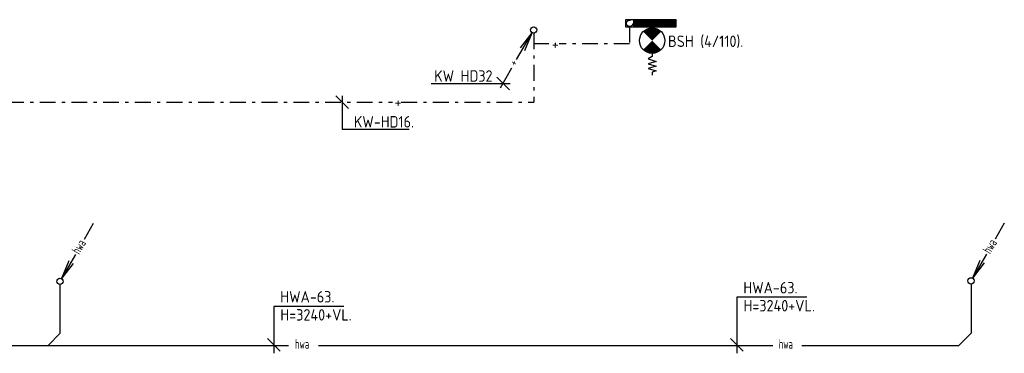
# Model space of a CAD drawing. Header units: millimetres. Extents: x -65800 to 21233, y -3661 to 50472.
# Tile 7 of 11: x -43460 to -27934, y 14842 to 20093. Entities that reach past the tile are written whole.
import ezdxf

# ---------------------------------------------------------------- set-up
doc = ezdxf.new("R2010")
doc.units = ezdxf.units.MM
doc.header["$LTSCALE"] = 50
for name, pattern in [('2322109', [10, 5, -2, 1, -2]), ('KOUDWATER', [8.4, 4.8, -1.2, 1.2, -1.2]), ('KOUDWATERTAP', [1.1, 0.5, -0.25, 0.1, -0.25])]:
    doc.linetypes.add(name, pattern=pattern)
for name, color, linetype in [('50', 3, 'Continuous'), ('51-LEIDING', 3, 'Continuous'), ('52', 3, 'Continuous'), ('52-KOUD', 3, 'KOUDWATERTAP'), ('54', 3, 'Continuous'), ('WL521---_D', 112, 'Continuous'), ('WL531---', 132, 'Continuous'), ('WL5310--_KW', 2, 'KOUDWATER'), ('WL5310--Bestaande_KW', 180, 'KOUDWATERTAP')]:
    doc.layers.add(name, color=color, linetype=linetype)
doc.styles.add('ISO', font='ISO.SHX')

# ---------------------------------------------------------------- blocks, each defined once
blk = doc.blocks.new('114')
at = {"layer": '52', "color": 1, "linetype": 'Continuous'}
for p, q in [((-2.69, -4.65), (-0.25, -0.43)), ((-2.08, -2.82), (-0.25, -0.43)), ((-1.4, -3.22), (-0.25, -0.43)), ((-5.25, -9.09), (-3.44, -5.97))]:
    blk.add_line(p, q, dxfattribs=at)
blk.add_circle((0, 0), 0.5, dxfattribs=at)
at = {"layer": '52', "color": 7, "style": 'ISO', "width": 0.75}
blk.add_text('+', height=1.5, rotation=61.3721, dxfattribs=at).set_placement((-2.75, -5.79))
blk = doc.blocks.new('D114')
at = {"layer": '52', "linetype": 'Continuous'}
blk.add_blockref('114', (0, 0), dxfattribs=at)
blk = doc.blocks.new('*X19')
at = {"color": 0}
for p, q in [((29158, 61986), (29262, 62089)), ((29158, 61999), (29248, 62089)), ((29158, 62013), (29235, 62089)), ((29158, 62026), (29222, 62089)), ((29158, 62040), (29208, 62089)), ((29158, 62053), (29195, 62089)), ((29158, 62067), (29181, 62089)), ((29158, 62080), (29168, 62089)), ((29158, 61972), (29268, 62082)), ((29158, 61959), (29268, 62069)), ((29158, 61945), (29268, 62055)), ((29158, 61932), (29268, 62042)), ((29158, 61918), (29268, 62028)), ((29158, 61905), (29268, 62015)), ((29158, 61891), (29268, 62001)), ((29158, 61878), (29268, 61988)), ((29158, 61865), (29268, 61975)), ((29158, 61851), (29268, 61961)), ((29158, 61838), (29268, 61948)), ((29158, 61824), (29268, 61934)), ((29158, 61811), (29268, 61921)), ((29158, 61797), (29268, 61907)), ((29158, 61784), (29268, 61894)), ((29158, 61770), (29268, 61880)), ((29158, 61757), (29268, 61867)), ((29158, 61743), (29268, 61853)), ((29158, 61730), (29268, 61840)), ((29158, 61716), (29268, 61826)), ((29158, 61703), (29268, 61813)), ((29158, 61689), (29268, 61799)), ((29158, 61676), (29268, 61786)), ((29158, 61662), (29268, 61772)), ((29158, 61649), (29268, 61759)), ((29158, 61636), (29268, 61746)), ((29158, 61622), (29268, 61732)), ((29158, 61609), (29268, 61719)), ((29158, 61595), (29268, 61705)), ((29158, 61582), (29268, 61692)), ((29158, 61568), (29268, 61678)), ((29158, 61555), (29268, 61665)), ((29158, 61541), (29268, 61651)), ((29158, 61528), (29268, 61638)), ((29158, 61514), (29268, 61624)), ((29158, 61501), (29268, 61611)), ((29158, 61487), (29268, 61597)), ((29158, 61474), (29268, 61584)), ((29158, 61460), (29268, 61570)), ((29158, 61447), (29268, 61557)), ((29158, 61433), (29268, 61543)), ((29158, 61420), (29268, 61530)), ((29168, 61416), (29268, 61517)), ((29182, 61416), (29268, 61503)), ((29195, 61416), (29268, 61490)), ((29209, 61416), (29268, 61476)), ((29222, 61416), (29268, 61463)), ((29236, 61416), (29268, 61449)), ((29249, 61416), (29268, 61436)), ((29263, 61416), (29268, 61422))]:
    blk.add_line(p, q, dxfattribs=at)
blk = doc.blocks.new('W3-44')
at = {"layer": '54', "color": 2, "const_width": 2}
for points in [[(1.29, 0.71, 0.414214), (1.29, -0.71, 1)], [(2.71, -0.71, 0.414214), (2.71, 0.71, 1)]]:
    blk.add_lwpolyline(points, format="xyb", dxfattribs=at)
at = {"layer": '54', "color": 7}
blk.add_lwpolyline([(4, 0), (4.5, 0), (4.88, -0.63), (5.26, 0.63), (5.63, -0.63), (6.01, 0.63), (6.39, -0.63), (6.77, 0.63), (6.96, 0), (7.46, 0)], dxfattribs=at)
at = {"layer": '54', "color": 2}
blk.add_circle((2, 0), 2, dxfattribs=at)
blk = doc.blocks.new('033')
at = {"layer": '50', "color": 1, "linetype": 'Continuous'}
for p, q in [((5.25, 9.09), (3.8, 6.58)), ((2.44, 4.22), (0.25, 0.43)), ((1.4, 3.22), (0.25, 0.43)), ((2.08, 2.82), (0.25, 0.43))]:
    blk.add_line(p, q, dxfattribs=at)
blk.add_circle((0, 0), 0.5, dxfattribs=at)
at = {"layer": '50', "color": 7, "style": 'ISO', "width": 0.7}
blk.add_text('hwa', height=1.5, rotation=59.4545, dxfattribs=at).set_placement((3.04, 4.13))

msp = doc.modelspace()

# ---------------------------------------------------------------- linework, layer by layer
at = {"layer": '50', "color": 7}
for p, q in [((-32150, 15723), (-32150, 14842)), ((-31049, 15723), (-32150, 15723)), ((-38351, 15579), (-39453, 15579)), ((-39453, 15579), (-39453, 14842)), ((-39553, 15075), (-39353, 14875)), ((-32250, 15075), (-32050, 14875))]:
    msp.add_line(p, q, dxfattribs=at)
at = {"layer": '51-LEIDING'}
for p, q in [((-33107, 20093), (-33907, 20093)), ((-33907, 20093), (-33907, 19983)), ((-33780, 20093), (-33780, 19983)), ((-33107, 19983), (-33107, 20093)), ((-33907, 19983), (-33107, 19983))]:
    msp.add_line(p, q, dxfattribs=at)
at = {"layer": 'WL521---_D'}
for p, q in [((-42825, 15925), (-42825, 15151)), ((-28459, 15932), (-28459, 15159)), ((-42825, 15151), (-43010, 14966)), ((-28459, 15159), (-28652, 14966)), ((-45892, 14966), (-39221, 14966)), ((-38748, 14966), (-31583, 14966)), ((-31125, 14966), (-28652, 14966))]:
    msp.add_line(p, q, dxfattribs=at)
at = {"layer": 'WL531---', "linetype": '2322109'}
for p, q in [((-35355, 19881), (-35355, 18797)), ((-33842, 19985), (-33842, 19711)), ((-35114, 19711), (-35355, 19711)), ((-33842, 19711), (-34951, 19711)), ((-53645, 18797), (-37580, 18797)), ((-37444, 18797), (-35355, 18797))]:
    msp.add_line(p, q, dxfattribs=at)
msp.add_circle((-33843, 20036), 50, dxfattribs=at)
at = {"layer": 'WL5310--_KW', "color": 7, "linetype": 'Continuous'}
for p, q in [((-35938, 19187), (-35738, 18987)), ((-36974, 19088), (-35727, 19088)), ((-38476, 18897), (-38276, 18697)), ((-38376, 18893), (-38376, 18365)), ((-37318, 18365), (-38376, 18365))]:
    msp.add_line(p, q, dxfattribs=at)

# ---------------------------------------------------------------- block references
at = {"layer": '50', "linetype": 'Continuous', "xscale": 100, "yscale": 100, "zscale": 100}
msp.add_blockref('033', (-28459, 15982), dxfattribs=at)
at = {"layer": '51-LEIDING', "color": 1, "rotation": 270}
msp.add_blockref('*X19', (-95196, 49251), dxfattribs=at)
at = {"layer": '51-LEIDING', "xscale": 100, "yscale": 100, "zscale": 100, "rotation": 270}
msp.add_blockref('W3-44', (-33487, 19964), dxfattribs=at)
at = {"layer": 'WL521---_D', "xscale": 100, "yscale": 100, "zscale": 100}
msp.add_blockref('033', (-42825, 15975), dxfattribs=at)
at = {"layer": 'WL5310--Bestaande_KW', "linetype": 'KOUDWATERTAP', "xscale": 100, "yscale": 100, "zscale": 100}
msp.add_blockref('D114', (-35355, 19932), dxfattribs=at)

# ---------------------------------------------------------------- texts
at = {"layer": '50', "color": 7, "style": 'ISO'}
for s, p in [('HWA-63.', (-32049, 15785)), ('HWA-63.', (-39351, 15641)), ('H=3240+VL.', (-32047, 15501)), ('H=3240+VL.', (-39350, 15357))]:
    msp.add_text(s, height=180, dxfattribs=at).set_placement(p)
at = {"layer": '50', "color": 7, "style": 'ISO', "width": 0.7}
for p in [(-39118, 14915), (-31490, 14915)]:
    msp.add_text('hwa', height=150, rotation=359.4545, dxfattribs=at).set_placement(p)
at = {"layer": '52-KOUD', "color": 7, "style": 'ISO'}
msp.add_text('+', height=180, dxfattribs=at).set_placement((-37549, 18707))
at = {"layer": 'WL5310--_KW', "color": 7, "style": 'ISO'}
for s, p in [('+', (-35070, 19620)), ('BSH (4/110).', (-33237, 19664))]:
    msp.add_text(s, height=180, dxfattribs=at).set_placement(p)
at = {"layer": 'WL5310--_KW', "color": 7, "linetype": 'Continuous', "style": 'ISO'}
for s, p in [('KW HD32', (-36924, 19117)), ('KW-HD16.', (-38191, 18396))]:
    msp.add_text(s, height=180, dxfattribs=at).set_placement(p)

doc.saveas('drawing.dxf')
